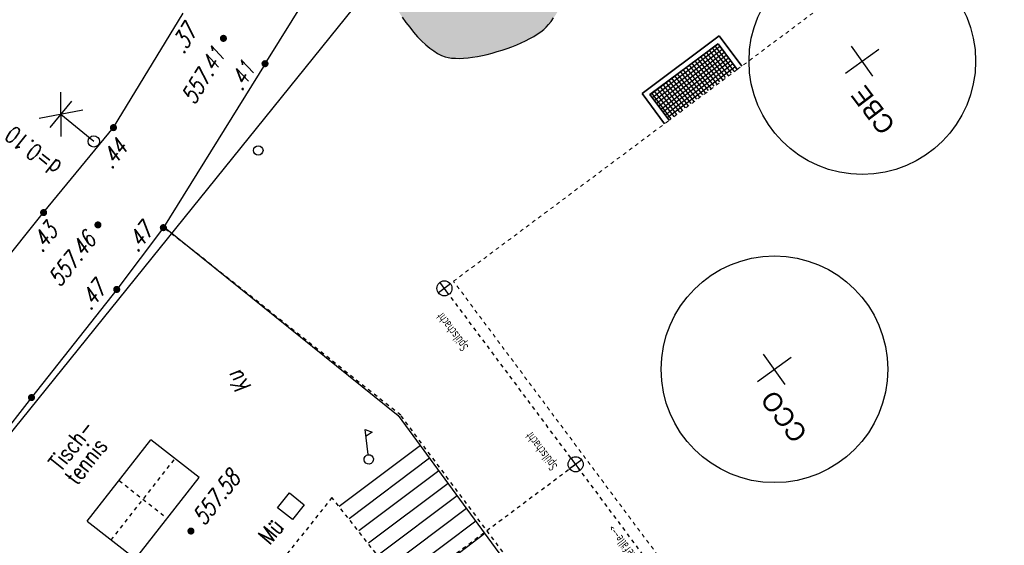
# Model space of a CAD drawing. Header units: metres. Extents: x 2 to 485, y 6 to 594.
# Tile 42 of 176: x 185 to 211, y 291 to 305. Entities that reach past the tile are written whole.
import ezdxf
from ezdxf.enums import TextEntityAlignment as Align

# ---------------------------------------------------------------- set-up
doc = ezdxf.new("R2010")
doc.units = ezdxf.units.M
doc.header["$LTSCALE"] = 0.0125
for name, pattern in [('237-14_Züricher Str._GL_3_RW_2014-11-28_bea$0$STRICHLINIE2', [9.525, 6.35, -3.175]), ('237-14_Züricher Str._GL_3_RW_2014-11-28_bea$0$STRICHPUNKT2', [12.7, 6.35, -3.175, 0, -3.175]), ('260241_A_bea$0$GESTRICHELT', [0.4, 0.2, -0.2]), ('260241_A_bea$0$PUNKTIERT', [0.2, 0, -0.2]), ('GEWOFAG_Hof 3_141022_Grundriss_bea$0$AUSGEZOGEN', [0]), ('GEWOFAG_Hof 3_141022_Grundriss_bea$0$VERDECKT2_S2', [0.15, 0.1, -0.05])]:
    doc.linetypes.add(name, pattern=pattern)
for name, color, linetype in [('237-14_Züricher Str._GL_3_RW_2014-11-28_bea$0$_GRU_Allgemein_Text', 151, 'Continuous'), ('237-14_Züricher Str._GL_3_RW_2014-11-28_bea$0$_GRU_Drainage', 54, '237-14_Züricher Str._GL_3_RW_2014-11-28_bea$0$STRICHPUNKT2'), ('237-14_Züricher Str._GL_3_RW_2014-11-28_bea$0$_GRU_Regenwasser', 150, '237-14_Züricher Str._GL_3_RW_2014-11-28_bea$0$STRICHLINIE2'), ('237-14_Züricher Str._GL_3_RW_2014-11-28_bea$0$_GRU_Symbole', 51, 'Continuous'), ('260241_A_bea$0$B07_FLSTGR', 9, 'Continuous'), ('260241_A_bea$0$B23_EINFASS', 5, 'Continuous'), ('260241_A_bea$0$B25_EINFASS_GEPKT', 7, '260241_A_bea$0$PUNKTIERT'), ('260241_A_bea$0$B28_VEINFASS_TXT', 5, 'Continuous'), ('260241_A_bea$0$B31_BEWLIN', 3, 'Continuous'), ('260241_A_bea$0$B34_ZUBEHOER_1', 6, 'Continuous'), ('260241_A_bea$0$B38_SPARTEN1_SYM', 2, 'Continuous'), ('260241_A_bea$0$B53_HAUPTHOEHEN', 4, 'Continuous'), ('260241_A_bea$0$B54_HOEHEN', 253, 'Continuous'), ('f_baum', 3, 'Continuous'), ('f_schraff', 251, 'Continuous'), ('f_text_100', 7, 'Continuous'), ('f_weg', 2, 'Continuous')]:
    doc.layers.add(name, color=color, linetype=linetype)
doc.layers.add('260241_A_bea$0$f_fill_baum', color=86, linetype='Continuous', lineweight=18)
doc.layers.add('GEWOFAG_Hof 3_141022_Grundriss_bea$0$STANDARD', color=7, linetype='GEWOFAG_Hof 3_141022_Grundriss_bea$0$AUSGEZOGEN', lineweight=13)
doc.styles.add('237-14_Züricher Str._GL_3_RW_2014-11-28_bea$0$STANDARD', font='isocp.shx')
doc.styles.add('260241_A_bea$0$ROMANS', font='ROMANS')

# ---------------------------------------------------------------- blocks, each defined once
blk = doc.blocks.new('260241_A_bea$0$BEL_MAST')
for p, q in [((0.15, 0.25), (-0.15, 0.5)), ((-0.15, 0.25), (0.15, 0.5)), ((-0.15, 0.375), (0.15, 0.375)), ((0, 0), (0, 0.375))]:
    blk.add_line(p, q)
blk.add_circle((0, 0), 0.05)
blk = doc.blocks.new('260241_A_bea$0$HOEHENPKT_ZENTR')
at = {"const_width": 0.75}
blk.add_lwpolyline([(-0.375, 0, 1), (0.375, 0, 1)], format="xyb", close=True, dxfattribs=at)

msp = doc.modelspace()

# ---------------------------------------------------------------- hatches: boundary and pattern name
at = {"layer": '260241_A_bea$0$f_fill_baum'}
h = msp.add_hatch(color=256, dxfattribs=at)
h.dxf.hatch_style = 1
h.paths.add_polyline_path([(200.135, 307.106), (200.111, 307.173), (200.073, 307.244), (200.023, 307.318), (199.972, 307.392), (199.909, 307.468), (199.838, 307.545), (199.767, 307.623), (199.687, 307.702), (199.602, 307.781), (199.517, 307.86), (199.426, 307.939), (199.333, 308.017), (199.239, 308.095), (199.142, 308.171), (199.045, 308.245), (198.949, 308.32), (198.853, 308.392), (198.76, 308.46), (198.667, 308.528), (198.577, 308.592), (198.493, 308.652), (198.408, 308.711), (198.329, 308.765), (198.261, 308.814), (198.195, 308.859), (198.114, 308.916), (198.025, 308.977), (197.937, 309.038), (197.841, 309.103), (197.745, 309.164), (197.649, 309.225), (197.553, 309.282), (197.466, 309.327), (197.378, 309.372), (197.298, 309.406), (197.234, 309.422), (197.132, 309.446), (197.018, 309.434), (196.897, 309.393), (196.775, 309.351), (196.645, 309.28), (196.513, 309.186), (196.447, 309.139), (196.381, 309.087), (196.314, 309.03), (196.247, 308.972), (196.179, 308.909), (196.112, 308.842), (196.045, 308.776), (195.979, 308.705), (195.913, 308.631), (195.848, 308.558), (195.784, 308.482), (195.721, 308.403), (195.658, 308.324), (195.597, 308.242), (195.538, 308.159), (195.478, 308.076), (195.42, 307.991), (195.365, 307.905), (195.31, 307.819), (195.258, 307.733), (195.209, 307.647), (195.16, 307.561), (195.115, 307.476), (195.073, 307.392), (195.031, 307.307), (194.992, 307.223), (194.958, 307.141), (194.924, 307.059), (194.895, 306.979), (194.87, 306.902), (194.82, 306.747), (194.79, 306.602), (194.784, 306.475), (194.779, 306.36), (194.792, 306.233), (194.821, 306.098), (194.849, 305.962), (194.892, 305.818), (194.947, 305.67), (195.003, 305.522), (195.071, 305.37), (195.148, 305.219), (195.225, 305.069), (195.312, 304.919), (195.405, 304.774), (195.498, 304.629), (195.597, 304.489), (195.699, 304.359), (195.802, 304.229), (195.908, 304.109), (196.015, 304.004), (196.122, 303.898), (196.229, 303.807), (196.333, 303.735), (196.437, 303.663), (196.539, 303.61), (196.636, 303.581), (196.714, 303.558), (196.807, 303.545), (196.91, 303.541), (197.012, 303.536), (197.125, 303.541), (197.245, 303.553), (197.365, 303.565), (197.492, 303.585), (197.622, 303.612), (197.752, 303.64), (197.885, 303.674), (198.017, 303.714), (198.149, 303.753), (198.28, 303.797), (198.406, 303.846), (198.532, 303.895), (198.654, 303.948), (198.767, 304.004), (198.88, 304.06), (198.984, 304.119), (199.076, 304.18), (199.168, 304.24), (199.248, 304.302), (199.312, 304.366), (199.378, 304.43), (199.444, 304.512), (199.508, 304.607), (199.572, 304.702), (199.634, 304.81), (199.693, 304.926), (199.752, 305.043), (199.808, 305.168), (199.86, 305.298), (199.913, 305.429), (199.961, 305.565), (200.003, 305.701), (200.045, 305.837), (200.081, 305.973), (200.109, 306.106), (200.138, 306.24), (200.16, 306.37), (200.173, 306.493), (200.186, 306.616), (200.191, 306.731), (200.185, 306.835), (200.179, 306.938), (200.163, 307.029)])

# ---------------------------------------------------------------- linework, layer by layer
at = {"color": 252}
for p, q in [((194.598, 293.055), (194.522, 293.713)), ((194.522, 293.713), (194.707, 293.646)), ((194.707, 293.646), (194.542, 293.538)), ((192.202, 291.643), (192.514, 292.034)), ((192.514, 292.034), (192.905, 291.722)), ((192.593, 291.331), (192.202, 291.643)), ((192.905, 291.722), (192.593, 291.331))]:
    msp.add_line(p, q, dxfattribs=at)
for centre, major_axis, start_param, end_param in [((191.689, 301.1), (0.0884, 0.0884), 5.497787, 11.780972), ((194.614, 292.923), (-0.0884, 0.0884), -1.454977, 4.828208)]:
    msp.add_ellipse(centre, major_axis=major_axis, ratio=1, start_param=start_param, end_param=end_param, dxfattribs=at)
at = {"layer": '237-14_Züricher Str._GL_3_RW_2014-11-28_bea$0$_GRU_Drainage'}
msp.add_line((204.512, 286.869), (196.738, 297.288), dxfattribs=at)
at = {"layer": '237-14_Züricher Str._GL_3_RW_2014-11-28_bea$0$_GRU_Regenwasser', "ltscale": 0.05}
msp.add_line((194.536, 288.647), (200.092, 292.793), dxfattribs=at)
at = {"layer": '237-14_Züricher Str._GL_3_RW_2014-11-28_bea$0$_GRU_Symbole'}
for p, q in [((196.779, 297.568), (196.458, 297.329)), ((196.738, 297.288), (196.499, 297.609)), ((200.252, 292.913), (199.931, 292.674)), ((200.211, 292.633), (199.972, 292.954))]:
    msp.add_line(p, q, dxfattribs=at)
for centre in [(196.618, 297.449), (200.092, 292.793)]:
    msp.add_circle(centre, 0.2, dxfattribs=at)
at = {"layer": '260241_A_bea$0$B07_FLSTGR', "color": 30, "linetype": 'Continuous'}
msp.add_line((252.442, 377), (68.772, 149.52), dxfattribs=at)
at = {"layer": '260241_A_bea$0$B23_EINFASS', "color": 252, "linetype": 'Continuous'}
for p, q in [((191.867, 303.396), (196.913, 311.482)), ((187.854, 301.703), (189.703, 304.736)), ((191.867, 303.396), (189.175, 299.056)), ((186.004, 299.455), (187.854, 301.703)), ((184.803, 297.967), (186.004, 299.455)), ((189.175, 299.056), (187.941, 297.42)), ((187.941, 297.42), (185.684, 294.559)), ((185.684, 294.559), (182.823, 290.95))]:
    msp.add_line(p, q, dxfattribs=at)
at = {"layer": '260241_A_bea$0$B25_EINFASS_GEPKT', "color": 7, "linetype": '260241_A_bea$0$PUNKTIERT', "ltscale": 0.5}
for p, q in [((189.935, 298.472), (189.175, 299.056)), ((195.46, 294.09), (189.935, 298.472)), ((202.595, 284.545), (195.46, 294.09)), ((193.64, 291.913), (188.97, 286.061)), ((197.647, 286.823), (193.64, 291.913))]:
    msp.add_line(p, q, dxfattribs=at)
at = {"layer": '260241_A_bea$0$B31_BEWLIN', "linetype": 'Continuous'}
msp.add_lwpolyline([(195.498, 304.629), (195.597, 304.489), (195.699, 304.359), (195.802, 304.229), (195.908, 304.109), (196.015, 304.004), (196.122, 303.898), (196.229, 303.807), (196.333, 303.735), (196.437, 303.663), (196.539, 303.61), (196.636, 303.581), (196.714, 303.558), (196.807, 303.545), (196.91, 303.541), (197.012, 303.536), (197.125, 303.541), (197.245, 303.553), (197.365, 303.565), (197.492, 303.585), (197.622, 303.612), (197.752, 303.64), (197.885, 303.674), (198.017, 303.714), (198.149, 303.753), (198.28, 303.797), (198.406, 303.846), (198.532, 303.895), (198.654, 303.948), (198.767, 304.004), (198.88, 304.06), (198.984, 304.119), (199.076, 304.18), (199.168, 304.24), (199.248, 304.302), (199.312, 304.366), (199.378, 304.43), (199.444, 304.512), (199.508, 304.607)], dxfattribs=at)
at = {"layer": '260241_A_bea$0$B34_ZUBEHOER_1', "color": 252, "linetype": 'Continuous'}
for p, q in [((187.16, 291.288), (188.846, 293.439)), ((190.121, 292.44), (188.846, 293.439)), ((188.435, 290.289), (190.121, 292.44)), ((187.16, 291.288), (188.435, 290.289))]:
    msp.add_line(p, q, dxfattribs=at)
at = {"layer": '260241_A_bea$0$B34_ZUBEHOER_1', "color": 252, "linetype": '260241_A_bea$0$GESTRICHELT'}
for p, q in [((187.797, 290.789), (189.483, 292.94)), ((188.003, 292.364), (189.278, 291.364))]:
    msp.add_line(p, q, dxfattribs=at)
at = {"layer": 'f_baum', "ltscale": 0.5}
for p, q in [((207.234, 303.142), (208.125, 303.781)), ((207.966, 303.065), (207.396, 303.86)), ((205.64, 294.908), (205.07, 295.704)), ((204.91, 294.987), (205.801, 295.625))]:
    msp.add_line(p, q, dxfattribs=at)
for centre in [(207.683, 303.463), (205.357, 295.307)]:
    msp.add_circle(centre, 3, dxfattribs=at)
at = {"layer": 'f_schraff', "color": 252, "linetype": 'Continuous'}
for p, q in [((203.845, 303.915), (202.05, 302.557)), ((203.902, 303.839), (202.108, 302.481)), ((203.96, 303.763), (202.165, 302.405)), ((204.141, 303.086), (203.628, 303.764)), ((204.217, 303.143), (203.704, 303.821)), ((204.293, 303.201), (203.78, 303.878)), ((204.017, 303.687), (202.223, 302.33)), ((204.075, 303.611), (202.28, 302.254)), ((204.132, 303.535), (202.338, 302.178)), ((203.837, 302.856), (203.324, 303.534)), ((203.913, 302.913), (203.4, 303.591)), ((203.989, 302.971), (203.476, 303.649)), ((204.065, 303.028), (203.552, 303.706)), ((204.189, 303.459), (202.395, 302.102)), ((204.247, 303.383), (202.453, 302.026)), ((204.304, 303.307), (202.51, 301.95)), ((203.457, 302.568), (202.944, 303.246)), ((203.533, 302.626), (203.02, 303.304)), ((203.609, 302.683), (203.096, 303.361)), ((203.685, 302.741), (203.172, 303.419)), ((203.761, 302.798), (203.248, 303.476)), ((203.153, 302.339), (202.64, 303.016)), ((203.229, 302.396), (202.716, 303.074)), ((203.305, 302.454), (202.792, 303.131)), ((203.381, 302.511), (202.868, 303.189)), ((202.773, 302.051), (202.26, 302.729)), ((202.849, 302.109), (202.336, 302.787)), ((202.925, 302.166), (202.412, 302.844)), ((203.001, 302.224), (202.488, 302.902)), ((203.077, 302.281), (202.564, 302.959)), ((202.621, 301.936), (202.109, 302.614)), ((202.697, 301.994), (202.184, 302.672))]:
    msp.add_line(p, q, dxfattribs=at)
at = {"layer": 'f_schraff', "linetype": 'Continuous'}
for p, q in [((195.982, 293.287), (193.833, 291.673)), ((196.226, 292.954), (194.092, 291.351)), ((196.47, 292.621), (194.35, 291.029)), ((196.715, 292.288), (194.609, 290.707)), ((196.959, 291.956), (194.867, 290.385)), ((197.203, 291.623), (195.126, 290.063)), ((197.447, 291.29), (195.384, 289.741)), ((197.691, 290.957), (195.643, 289.419))]:
    msp.add_line(p, q, dxfattribs=at)
at = {"layer": 'f_weg'}
for p, q in [((189.221, 299.055), (195.391, 294.086)), ((195.391, 294.086), (210.811, 273.081))]:
    msp.add_line(p, q, dxfattribs=at)
at = {"layer": 'GEWOFAG_Hof 3_141022_Grundriss_bea$0$STANDARD', "color": 7, "linetype": 'GEWOFAG_Hof 3_141022_Grundriss_bea$0$VERDECKT2_S2', "lineweight": 18}
for p, q in [((204.373, 303.242), (210.084, 307.502)), ((204.373, 303.242), (202.569, 301.897)), ((196.858, 297.637), (202.569, 301.897)), ((196.858, 297.637), (202.569, 301.897)), ((205.02, 286.695), (196.858, 297.637))]:
    msp.add_line(p, q, dxfattribs=at)
at = {"layer": 'GEWOFAG_Hof 3_141022_Grundriss_bea$0$STANDARD', "color": 7, "linetype": 'GEWOFAG_Hof 3_141022_Grundriss_bea$0$AUSGEZOGEN', "lineweight": 35}
for p, q in [((201.851, 302.609), (203.895, 304.133)), ((203.895, 304.133), (204.493, 303.332)), ((202.061, 302.578), (203.865, 303.923)), ((204.373, 303.242), (203.865, 303.923)), ((202.449, 301.807), (201.851, 302.609)), ((202.061, 302.578), (202.569, 301.897))]:
    msp.add_line(p, q, dxfattribs=at)

# ---------------------------------------------------------------- block references
at = {"layer": '260241_A_bea$0$B38_SPARTEN1_SYM', "xscale": 3, "yscale": 3, "rotation": 50.54720085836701}
msp.add_blockref('260241_A_bea$0$BEL_MAST', (187.333, 301.339), dxfattribs=at)
at = {"layer": '260241_A_bea$0$B54_HOEHEN', "color": 252, "xscale": 0.125, "yscale": 0.125}
for p in [(190.765, 304.066), (187.443, 299.128)]:
    msp.add_blockref('260241_A_bea$0$HOEHENPKT_ZENTR', p, dxfattribs=at)
at = {"layer": '260241_A_bea$0$B54_HOEHEN', "color": 252}
for p, xscale, yscale, rotation in [((191.867, 303.396), 0.1249999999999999, 0.1249999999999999, 358.199999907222), ((187.854, 301.703), 0.1249999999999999, 0.1249999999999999, 358.199999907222), ((186.004, 299.455), 0.1249999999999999, 0.1249999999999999, 358.199999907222), ((189.175, 299.056), 0.1249999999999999, 0.1249999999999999, 358.199999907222), ((187.941, 297.42), 0.1249999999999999, 0.1249999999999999, 358.199999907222), ((185.684, 294.559), 0.1249999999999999, 0.1249999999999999, 358.199999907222), ((189.906, 291.026), 0.125, 0.125, 231.909883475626)]:
    msp.add_blockref('260241_A_bea$0$HOEHENPKT_ZENTR', p, dxfattribs=dict(at, xscale=xscale, yscale=yscale, rotation=rotation))

# ---------------------------------------------------------------- texts
at = {"layer": '237-14_Züricher Str._GL_3_RW_2014-11-28_bea$0$_GRU_Allgemein_Text', "style": '237-14_Züricher Str._GL_3_RW_2014-11-28_bea$0$STANDARD', "width": 0.7}
for s, p in [('Spülschacht', (197.17, 295.832)), ('Spülschacht', (199.528, 292.672)), ('-->Dränageleitung, DN100, 0,5%%% Gefälle-->', (203.594, 287.66))]:
    msp.add_text(s, height=0.25, rotation=126.7276, dxfattribs=at).set_placement(p, align=Align.MIDDLE_LEFT)
at = {"layer": '260241_A_bea$0$B28_VEINFASS_TXT', "color": 252, "style": '260241_A_bea$0$ROMANS', "oblique": 15, "width": 0.75}
msp.add_text('Ku', height=0.45, rotation=126.3182, dxfattribs=at).set_placement((191.358, 295.086), align=Align.CENTER)
at = {"layer": '260241_A_bea$0$B34_ZUBEHOER_1', "color": 252, "style": '260241_A_bea$0$ROMANS', "width": 0.75}
for s, rotation, p in [('Tisch-', 51.6377, (186.458, 292.574)), ('tennis', 51.6377, (186.886, 292.208)), ('Mü', 49.988, (191.995, 290.638))]:
    msp.add_text(s, height=0.45, rotation=rotation, dxfattribs=at).set_placement(p)
at = {"layer": '260241_A_bea$0$B38_SPARTEN1_SYM', "style": '260241_A_bea$0$ROMANS', "width": 0.75}
msp.add_text('d=0.10', height=0.45, rotation=141.0075, dxfattribs=at).set_placement((186.512, 300.731))
at = {"layer": '260241_A_bea$0$B53_HAUPTHOEHEN', "color": 252, "style": '260241_A_bea$0$ROMANS', "oblique": 15, "width": 0.75}
for s, rotation, p in [('557.41', 58.0652, (190.647, 303.754)), ('557.46', 51.6636, (187.245, 298.846))]:
    msp.add_text(s, height=0.45, rotation=rotation, dxfattribs=at).set_placement(p, align=Align.MIDDLE_RIGHT)
msp.add_text('557.58', height=0.45, rotation=51.9099, dxfattribs=at).set_placement((190.081, 291.285), align=Align.MIDDLE_LEFT)
at = {"layer": '260241_A_bea$0$B54_HOEHEN', "color": 252, "style": '260241_A_bea$0$ROMANS', "oblique": 15, "width": 0.75}
for s, rotation, p in [('.37', 58.0652, (189.901, 304.359)), ('.41', 58.0652, (191.442, 303.382)), ('.44', 51.6636, (188.077, 301.289)), ('.43', 51.6636, (186.229, 299.08)), ('.47', 51.6636, (188.76, 299.088)), ('.47', 51.6636, (187.515, 297.55))]:
    msp.add_text(s, height=0.45, rotation=rotation, dxfattribs=at).set_placement(p, align=Align.MIDDLE_RIGHT)
at = {"layer": 'f_text_100'}
for s, p in [('CBE', (208.582, 301.77)), ('CCO', (206.256, 293.614))]:
    msp.add_text(s, height=0.5, rotation=127.224, dxfattribs=at).set_placement(p)

doc.saveas('drawing.dxf')
